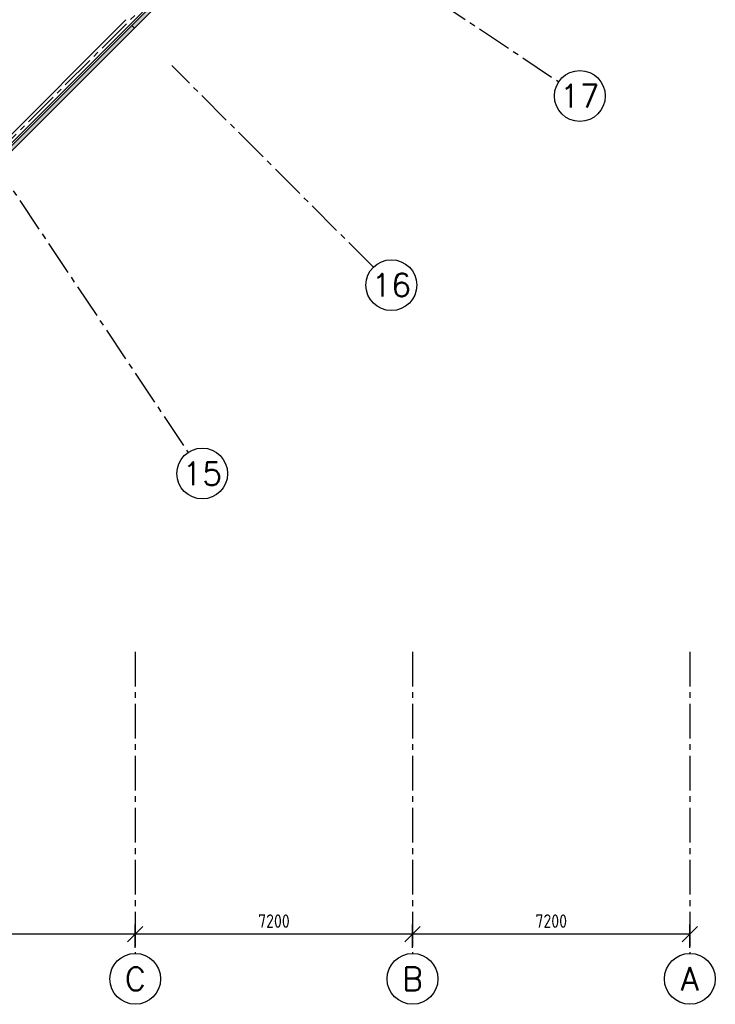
# Model space of a CAD drawing. Extents: x 2980 to 201049, y 2980 to 157420.
# Tile 69 of 78: x 172300 to 190360, y 2980 to 28540. Entities that reach past the tile are written whole.
import ezdxf
from ezdxf.enums import TextEntityAlignment as Align

# ---------------------------------------------------------------- set-up
doc = ezdxf.new("R2010")
doc.units = 0
doc.header["$LTSCALE"] = 1200
doc.header["$PDMODE"] = 1
doc.header["$PDSIZE"] = 200
doc.linetypes.add('CENTER2', pattern=[1.125, 0.75, -0.125, 0.125, -0.125])
doc.layers.get('0').update_dxf_attribs({"linetype": 'CONTINUOUS'})
doc.layers.get('DEFPOINTS').update_dxf_attribs({"linetype": 'CONTINUOUS'})
doc.layers.add('CIVIEL', color=8, linetype='CONTINUOUS')
doc.layers.add('STRAMIENLIJNEN', color=9, linetype='CENTER2')
doc.styles.add('5MM', font='romans', dxfattribs={"height": 1000})
doc.styles.add('ISO200', font='archs.shx')
doc.dimstyles.new('DIM_200', dxfattribs={"dimscale": 200, "dimtxt": 1.75, "dimasz": 2, "dimexe": 1.25, "dimexo": 0.75, "dimgap": 0.75, "dimtad": 1, "dimdec": 4, "dimrnd": 0.1, "dimtxsty": 'ISO200', "dimblk1": 'OBLIQUE', "dimblk2": 'OBLIQUE', "dimsah": 1, "dimcen": 1, "dimclrd": 256, "dimclre": 256, "dimclrt": 256, "dimazin": 3, "dimtfac": 0.057143, "dimtdec": 4, "dimtmove": 0, "dimatfit": 3, "dimtolj": 1})

# ---------------------------------------------------------------- blocks, each defined once
blk = doc.blocks.new('_OBLIQUE')
at = {"color": 0, "linetype": 'BYBLOCK'}
blk.add_line((-0.5, -0.5), (0.5, 0.5), dxfattribs=at)
blk = doc.blocks.new('*D39')
at = {"linetype": 'BYBLOCK'}
for p, q in [((168100, 4450), (168100, 5050)), ((175300, 4450), (175300, 5050)), ((175300, 4800), (168100, 4800))]:
    blk.add_line(p, q, dxfattribs=at)
at = {"layer": 'DEFPOINTS', "color": 0, "linetype": 'BYBLOCK'}
for p in [(168100, 4800), (168100, 4300), (175300, 4300)]:
    blk.add_point(p, dxfattribs=at)
at = {"linetype": 'BYBLOCK', "xscale": 400, "yscale": 400, "zscale": 400, "rotation": 180}
blk.add_blockref('_OBLIQUE', (168100, 4800), dxfattribs=at)
at = {"linetype": 'BYBLOCK', "xscale": 400, "yscale": 400, "zscale": 400}
blk.add_blockref('_OBLIQUE', (175300, 4800), dxfattribs=at)
at = {"linetype": 'BYBLOCK', "insert": (171700, 5140), "char_height": 350, "attachment_point": 5, "style": 'ISO200'}
blk.add_mtext('\\A1;7200', dxfattribs=at)
blk = doc.blocks.new('*D41')
at = {"linetype": 'BYBLOCK'}
for p, q in [((182500, 4450), (182500, 5050)), ((189700, 4450), (189700, 5050)), ((189700, 4800), (182500, 4800))]:
    blk.add_line(p, q, dxfattribs=at)
at = {"layer": 'DEFPOINTS', "color": 0, "linetype": 'BYBLOCK'}
for p in [(182500, 4800), (182500, 4300), (189700, 4300)]:
    blk.add_point(p, dxfattribs=at)
at = {"linetype": 'BYBLOCK', "xscale": 400, "yscale": 400, "zscale": 400, "rotation": 180}
blk.add_blockref('_OBLIQUE', (182500, 4800), dxfattribs=at)
at = {"linetype": 'BYBLOCK', "xscale": 400, "yscale": 400, "zscale": 400}
blk.add_blockref('_OBLIQUE', (189700, 4800), dxfattribs=at)
at = {"linetype": 'BYBLOCK', "insert": (186100, 5140), "char_height": 350, "attachment_point": 5, "style": 'ISO200'}
blk.add_mtext('\\A1;7200', dxfattribs=at)
blk = doc.blocks.new('*D40')
at = {"linetype": 'BYBLOCK'}
for p, q in [((175300, 4450), (175300, 5050)), ((182500, 4450), (182500, 5050)), ((182500, 4800), (175300, 4800))]:
    blk.add_line(p, q, dxfattribs=at)
at = {"layer": 'DEFPOINTS', "color": 0, "linetype": 'BYBLOCK'}
for p in [(175300, 4800), (175300, 4300), (182500, 4300)]:
    blk.add_point(p, dxfattribs=at)
at = {"linetype": 'BYBLOCK', "xscale": 400, "yscale": 400, "zscale": 400, "rotation": 180}
blk.add_blockref('_OBLIQUE', (175300, 4800), dxfattribs=at)
at = {"linetype": 'BYBLOCK', "xscale": 400, "yscale": 400, "zscale": 400}
blk.add_blockref('_OBLIQUE', (182500, 4800), dxfattribs=at)
at = {"linetype": 'BYBLOCK', "insert": (178900, 5140), "char_height": 350, "attachment_point": 5, "style": 'ISO200'}
blk.add_mtext('\\A1;7200', dxfattribs=at)

msp = doc.modelspace()

# ---------------------------------------------------------------- linework, layer by layer
at = {"layer": 'CIVIEL'}
for p, q in [((175178.48786, 28421.51214), (178554.50024, 31797.52453)), ((175059.69392, 28540.30608), (171707.31111, 25187.92328)), ((175178.48786, 28421.51214), (171802.47547, 25045.49976))]:
    msp.add_line(p, q, dxfattribs=at)
for points in [[(178664.13093, 31700.68004), (178579.35503, 31757.32549), (175211.01477, 28388.98523), (175281.72545, 28318.27455)], [(171899.31996, 24935.86907), (171842.67451, 25020.64497), (175211.01477, 28388.98523), (175281.72545, 28318.27455)]]:
    msp.add_lwpolyline(points, close=True, dxfattribs=at)
for points in [[(178664.13093, 31700.68004), (178579.35503, 31757.32549), (175281.72545, 28318.27455), (175211.01477, 28388.98523)], [(171899.31996, 24935.86907), (171842.67451, 25020.64497), (175281.72545, 28318.27455), (175211.01477, 28388.98523)]]:
    msp.add_solid(points, dxfattribs=at)
at = {"layer": 'STRAMIENLIJNEN'}
for p, q in [((157300, 46300), (186293.36002, 26927.25619)), ((157300, 46300), (176672.74381, 17306.63998)), ((171574.65333, 24936.47156), (178663.52844, 32025.34667)), ((181483.05192, 22116.94808), (176247.58302, 27352.41698)), ((175300, 12131.92754), (175300, 4300)), ((182500, 12131.92754), (182500, 4300)), ((189700, 12131.92754), (189700, 4300))]:
    msp.add_line(p, q, dxfattribs=at)
at = {"layer": 'STRAMIENLIJNEN', "color": 2, "linetype": 'CONTINUOUS'}
for centre in [(186842.12997, 26560.57984), (181949.74239, 21650.25761), (177039.42016, 16757.87003), (175300, 3640), (182500, 3640), (189700, 3640)]:
    msp.add_circle(centre, 660, dxfattribs=at)

# ---------------------------------------------------------------- texts
at = {"layer": 'STRAMIENLIJNEN', "color": 1, "linetype": 'CONTINUOUS', "style": '5MM'}
for s, p in [('17', (186842.12997, 26560.57984)), ('16', (181949.74239, 21650.25761)), ('15', (177039.42016, 16757.87003)), ('C', (175300, 3640)), ('B', (182500, 3640)), ('A', (189700, 3640))]:
    msp.add_text(s, height=600, dxfattribs=at).set_placement(p, align=Align.MIDDLE)

# ---------------------------------------------------------------- dimensions: what is measured, and where the dimension line sits
at = {"layer": 'STRAMIENLIJNEN', "linetype": 'CONTINUOUS'}
for base, p1, p2, picture, middle in [((168100, 4800), (175300, 4300), (168100, 4300), '*D39', (171700, 5139.58333)), ((175300, 4800), (182500, 4300), (175300, 4300), '*D40', (178900, 5139.58333)), ((182500, 4800), (189700, 4300), (182500, 4300), '*D41', (186100, 5139.58333))]:
    dim = msp.add_linear_dim(base=base, p1=p1, p2=p2, dimstyle='DIM_200', dxfattribs=at)
    dim.commit()
    dim.dimension.update_dxf_attribs({"geometry": picture, "text_midpoint": middle})

doc.saveas('drawing.dxf')
